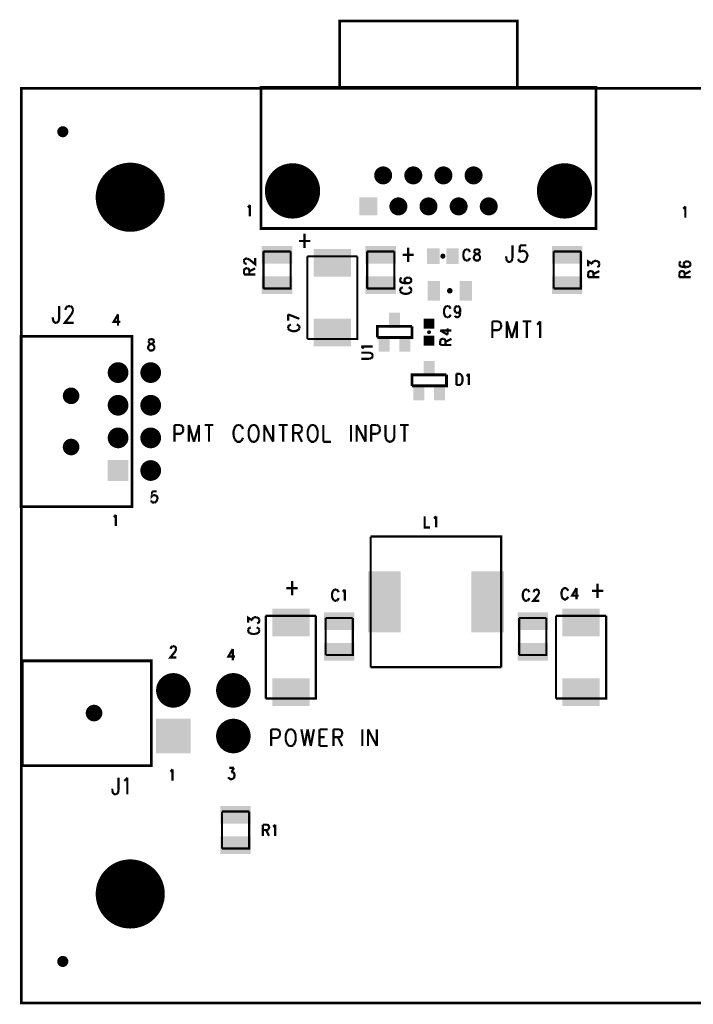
# Model space of a CAD drawing. Extents: x 8 to 19.8, y 7.5 to 11.6.
# Tile 1 of 8: x 8 to 10.4, y 8 to 11.6. Entities that reach past the tile are written whole.
import ezdxf

# ---------------------------------------------------------------- set-up
doc = ezdxf.new("R2010")
doc.units = 0
doc.layers.get('0').update_dxf_attribs({"linetype": 'CONTINUOUS'})
doc.layers.add('ASSEMBLY_PHO', color=7, linetype='CONTINUOUS')

# ---------------------------------------------------------------- blocks, each defined once
blk = doc.blocks.new('SQUARE_3')
blk.add_solid([(-0.0375, -0.0375), (-0.0375, 0.0375), (0.0375, -0.0375), (0.0375, 0.0375)])
blk = doc.blocks.new('ROUND_4')
at = {"const_width": 0.0375}
blk.add_lwpolyline([(-0.01875, 0, 1), (0.01875, 0, 1)], format="xyb", close=True, dxfattribs=at)
blk = doc.blocks.new('ROUND_5')
at = {"const_width": 0.0325}
blk.add_lwpolyline([(-0.01625, 0, 1), (0.01625, 0, 1)], format="xyb", close=True, dxfattribs=at)
blk = doc.blocks.new('ROUND_6')
at = {"const_width": 0.03}
blk.add_lwpolyline([(-0.015, 0, 1), (0.015, 0, 1)], format="xyb", close=True, dxfattribs=at)
blk = doc.blocks.new('SQUARE_9')
blk.add_solid([(-0.0325, -0.0325), (-0.0325, 0.0325), (0.0325, -0.0325), (0.0325, 0.0325)])
blk = doc.blocks.new('ROUND_14')
at = {"const_width": 0.0625}
blk.add_lwpolyline([(-0.03125, 0, 1), (0.03125, 0, 1)], format="xyb", close=True, dxfattribs=at)
blk = doc.blocks.new('ROUND_17')
at = {"const_width": 0.1}
blk.add_lwpolyline([(-0.05, 0, 1), (0.05, 0, 1)], format="xyb", close=True, dxfattribs=at)
blk = doc.blocks.new('ROUND_25')
at = {"const_width": 0.02}
blk.add_lwpolyline([(-0.01, 0, 1), (0.01, 0, 1)], format="xyb", close=True, dxfattribs=at)
blk = doc.blocks.new('RECTANGLE_65')
blk.add_solid([(-0.0225, -0.0355), (-0.0225, 0.0355), (0.0225, -0.0355), (0.0225, 0.0355)])
blk = doc.blocks.new('RECTANGLE_70')
blk.add_solid([(-0.02, -0.0275), (-0.02, 0.0275), (0.02, -0.0275), (0.02, 0.0275)])
blk = doc.blocks.new('RECTANGLE_88')
blk.add_solid([(-0.019, -0.018), (-0.019, 0.018), (0.019, -0.018), (0.019, 0.018)])
blk = doc.blocks.new('RECTANGLE_137')
blk.add_solid([(-0.0675, -0.05), (-0.0675, 0.05), (0.0675, -0.05), (0.0675, 0.05)])
blk = doc.blocks.new('RECTANGLE_139')
blk.add_solid([(-0.0225, -0.0285), (-0.0225, 0.0285), (0.0225, -0.0285), (0.0225, 0.0285)])
blk = doc.blocks.new('RECTANGLE_163')
blk.add_solid([(-0.055, -0.032), (-0.055, 0.032), (0.055, -0.032), (0.055, 0.032)])
blk = doc.blocks.new('ROUND_184')
at = {"const_width": 0.125}
blk.add_lwpolyline([(-0.0625, 0, 1), (0.0625, 0, 1)], format="xyb", close=True, dxfattribs=at)
blk = doc.blocks.new('SQUARE_191')
blk.add_solid([(-0.0625, -0.0625), (-0.0625, 0.0625), (0.0625, -0.0625), (0.0625, 0.0625)])
blk = doc.blocks.new('RECTANGLE_195')
blk.add_solid([(-0.059, -0.11), (-0.059, 0.11), (0.059, -0.11), (0.059, 0.11)])

msp = doc.modelspace()

# ---------------------------------------------------------------- linework, layer by layer
at = {"layer": 'ASSEMBLY_PHO'}
for points, const_width in [([(9.152, 11.31), (9.152, 11.55), (9.794, 11.55), (9.794, 11.31)], 0.01), ([(8, 8), (19.811, 8), (19.811, 11.307), (8, 11.307), (8, 8)], 0.01), ([(8.867, 10.8), (8.867, 11.31), (10.079, 11.31), (10.079, 10.8), (8.867, 10.8)], 0.01), ([(8.819, 10.87693), (8.82218, 10.87887)], 0.008), ([(8.82218, 10.87887), (8.82695, 10.88468)], 0.008), ([(8.82695, 10.88468), (8.82695, 10.844)], 0.008), ([(10.394, 10.87193), (10.39718, 10.87387)], 0.008), ([(10.39718, 10.87387), (10.40195, 10.87968)], 0.008), ([(10.40195, 10.87968), (10.40195, 10.839)], 0.008), ([(9.004, 10.75487), (9.0449, 10.75487)], 0.008), ([(9.02445, 10.78075), (9.02445, 10.729)], 0.008), ([(8.87578, 10.58307), (8.87578, 10.71692)], 0.008), ([(8.87578, 10.71692), (8.97421, 10.71692)], 0.008), ([(8.97421, 10.71692), (8.97421, 10.58307), (8.87578, 10.58307)], 0.008), ([(9.25078, 10.58307), (9.25078, 10.71692)], 0.008), ([(9.25078, 10.71692), (9.34921, 10.71692)], 0.008), ([(9.34921, 10.71692), (9.34921, 10.58307), (9.25078, 10.58307)], 0.008), ([(9.39945, 10.73075), (9.39945, 10.679)], 0.008), ([(9.60218, 10.71887), (9.60059, 10.715), (9.599, 10.70918)], 0.008), ([(9.60854, 10.72468), (9.60536, 10.72275), (9.60218, 10.71887)], 0.008), ([(9.6149, 10.72468), (9.60854, 10.72468)], 0.008), ([(9.62127, 10.71887), (9.61809, 10.72275), (9.6149, 10.72468)], 0.008), ([(9.62286, 10.715), (9.62127, 10.71887)], 0.008), ([(9.64513, 10.72468), (9.64036, 10.72275), (9.63877, 10.71887)], 0.008), ([(9.63877, 10.71887), (9.63877, 10.715), (9.64036, 10.71112)], 0.008), ([(9.6515, 10.72468), (9.64513, 10.72468)], 0.008), ([(9.65786, 10.71887), (9.65627, 10.72275), (9.6515, 10.72468)], 0.008), ([(9.65627, 10.71112), (9.65786, 10.715), (9.65786, 10.71887)], 0.008), ([(9.77672, 10.73937), (9.77672, 10.69337)], 0.008), ([(9.804, 10.73937), (9.80172, 10.7135)], 0.008), ([(9.80172, 10.7135), (9.804, 10.71637)], 0.008), ([(9.82672, 10.73937), (9.804, 10.73937)], 0.008), ([(9.804, 10.71637), (9.81081, 10.71925)], 0.008), ([(9.81081, 10.71925), (9.81763, 10.71925)], 0.008), ([(9.81763, 10.71925), (9.82445, 10.71637)], 0.008), ([(9.82445, 10.71637), (9.829, 10.71062)], 0.008), ([(9.92578, 10.58307), (9.92578, 10.71692)], 0.008), ([(9.92578, 10.71692), (10.02421, 10.71692)], 0.008), ([(10.02421, 10.71692), (10.02421, 10.58307), (9.92578, 10.58307)], 0.008), ([(8.80531, 10.6849), (8.80725, 10.68809), (8.80918, 10.68968)], 0.008), ([(8.80531, 10.67854), (8.80531, 10.6849)], 0.008), ([(8.80918, 10.67377), (8.80725, 10.67536), (8.80531, 10.67854)], 0.008), ([(8.80918, 10.68968), (8.81306, 10.69127), (8.81693, 10.69127)], 0.008), ([(8.81693, 10.69127), (8.82081, 10.68968), (8.82662, 10.6865)], 0.008), ([(8.82662, 10.6865), (8.846, 10.67059), (8.846, 10.69286)], 0.008), ([(9.21555, 10.6996), (9.21555, 10.40039), (9.03444, 10.40039)], 0.008), ([(9.03444, 10.40039), (9.03444, 10.6996)], 0.008), ([(9.03444, 10.6996), (9.21555, 10.6996)], 0.008), ([(9.379, 10.70487), (9.4199, 10.70487)], 0.008), ([(9.599, 10.70918), (9.599, 10.6995), (9.60059, 10.69368)], 0.008), ([(9.60059, 10.69368), (9.60218, 10.68981), (9.60536, 10.68593)], 0.008), ([(9.60536, 10.68593), (9.60854, 10.684)], 0.008), ([(9.60854, 10.684), (9.6149, 10.684)], 0.008), ([(9.6149, 10.684), (9.61809, 10.68593)], 0.008), ([(9.61809, 10.68593), (9.62127, 10.68981), (9.62286, 10.69368)], 0.008), ([(9.63877, 10.68787), (9.63718, 10.69175), (9.63718, 10.69756), (9.63877, 10.70143)], 0.008), ([(9.63877, 10.70143), (9.64195, 10.70531), (9.64672, 10.70725)], 0.008), ([(9.64036, 10.68593), (9.63877, 10.68787)], 0.008), ([(9.64036, 10.71112), (9.64354, 10.70918)], 0.008), ([(9.64513, 10.684), (9.64036, 10.68593)], 0.008), ([(9.64354, 10.70918), (9.6499, 10.70725)], 0.008), ([(9.65627, 10.68593), (9.6515, 10.684), (9.64513, 10.684)], 0.008), ([(9.64672, 10.70725), (9.65309, 10.70918)], 0.008), ([(9.6499, 10.70725), (9.65468, 10.70531), (9.65786, 10.70143)], 0.008), ([(9.65309, 10.70918), (9.65627, 10.71112)], 0.008), ([(9.65786, 10.68787), (9.65627, 10.68593)], 0.008), ([(9.65786, 10.70143), (9.65945, 10.69756), (9.65945, 10.69175), (9.65786, 10.68787)], 0.008), ([(9.754, 10.69337), (9.754, 10.69912)], 0.008), ([(9.75854, 10.68187), (9.75627, 10.68475), (9.754, 10.69337)], 0.008), ([(9.76763, 10.679), (9.76309, 10.679), (9.75854, 10.68187)], 0.008), ([(9.77218, 10.68187), (9.76763, 10.679)], 0.008), ([(9.77672, 10.69337), (9.77445, 10.68475), (9.77218, 10.68187)], 0.008), ([(9.80172, 10.68187), (9.79945, 10.68475), (9.79718, 10.6905)], 0.008), ([(9.80854, 10.679), (9.80172, 10.68187)], 0.008), ([(9.82218, 10.68187), (9.81536, 10.679), (9.80854, 10.679)], 0.008), ([(9.82672, 10.68762), (9.82218, 10.68187)], 0.008), ([(9.829, 10.71062), (9.83127, 10.702), (9.829, 10.69625), (9.82672, 10.68762)], 0.008), ([(10.05031, 10.66377), (10.05031, 10.68127), (10.06581, 10.67172)], 0.008), ([(10.06581, 10.67172), (10.06581, 10.6765), (10.06775, 10.67968), (10.06968, 10.68127)], 0.008), ([(10.06968, 10.68127), (10.0755, 10.68286), (10.07937, 10.68286)], 0.008), ([(10.07937, 10.68286), (10.08518, 10.68127)], 0.008), ([(10.08518, 10.68127), (10.08906, 10.67809), (10.091, 10.67331)], 0.008), ([(10.38612, 10.67968), (10.38225, 10.67809), (10.38031, 10.67331)], 0.008), ([(10.40162, 10.67968), (10.39775, 10.6765), (10.39581, 10.67172)], 0.008), ([(10.40743, 10.68127), (10.40162, 10.67968)], 0.008), ([(10.40937, 10.68127), (10.40743, 10.68127)], 0.008), ([(10.41518, 10.67968), (10.40937, 10.68127)], 0.008), ([(10.421, 10.67172), (10.41906, 10.6765), (10.41518, 10.67968)], 0.008), ([(8.80531, 10.64831), (8.80725, 10.65309), (8.80918, 10.65468)], 0.008), ([(8.80531, 10.634), (8.80531, 10.64831)], 0.008), ([(8.815, 10.67218), (8.81306, 10.67218), (8.80918, 10.67377)], 0.008), ([(8.80918, 10.65468), (8.81306, 10.65627), (8.81693, 10.65627)], 0.008), ([(8.81693, 10.65627), (8.82081, 10.65468), (8.82275, 10.65309), (8.82468, 10.64831)], 0.008), ([(8.82468, 10.64513), (8.846, 10.65627)], 0.008), ([(8.82468, 10.64831), (8.82468, 10.634)], 0.008), ([(10.05031, 10.63831), (10.05225, 10.64309), (10.05418, 10.64468)], 0.008), ([(10.05418, 10.64468), (10.05806, 10.64627), (10.06193, 10.64627)], 0.008), ([(10.06193, 10.64627), (10.06581, 10.64468), (10.06775, 10.64309), (10.06968, 10.63831)], 0.008), ([(10.06968, 10.63513), (10.091, 10.64627)], 0.008), ([(10.08712, 10.66218), (10.08325, 10.66059)], 0.008), ([(10.091, 10.66854), (10.08906, 10.66377), (10.08712, 10.66218)], 0.008), ([(10.091, 10.67331), (10.091, 10.66854)], 0.008), ([(10.38031, 10.67331), (10.38031, 10.67013)], 0.008), ([(10.38031, 10.67013), (10.38225, 10.66536), (10.38806, 10.66218), (10.39775, 10.66059), (10.40743, 10.66059)], 0.008), ([(10.38031, 10.63831), (10.38225, 10.64309), (10.38418, 10.64468)], 0.008), ([(10.38418, 10.64468), (10.38806, 10.64627), (10.39193, 10.64627)], 0.008), ([(10.39193, 10.64627), (10.39581, 10.64468), (10.39775, 10.64309), (10.39968, 10.63831)], 0.008), ([(10.39581, 10.67172), (10.39581, 10.67013)], 0.008), ([(10.39581, 10.67013), (10.39775, 10.66536), (10.40162, 10.66218)], 0.008), ([(10.39968, 10.63513), (10.421, 10.64627)], 0.008), ([(10.40162, 10.66218), (10.40743, 10.66059)], 0.008), ([(10.40743, 10.66059), (10.41518, 10.66218)], 0.008), ([(10.41518, 10.66218), (10.41906, 10.66536), (10.421, 10.67013)], 0.008), ([(10.421, 10.67013), (10.421, 10.67172)], 0.008), ([(8.80531, 10.634), (8.846, 10.634)], 0.008), ([(9.37612, 10.62127), (9.37225, 10.61968), (9.37031, 10.6149)], 0.008), ([(9.37031, 10.6149), (9.37031, 10.61172)], 0.008), ([(9.37031, 10.61172), (9.37225, 10.60695), (9.37806, 10.60377), (9.38775, 10.60218), (9.39743, 10.60218)], 0.008), ([(9.39162, 10.62127), (9.38775, 10.61809), (9.38581, 10.61331)], 0.008), ([(9.38581, 10.61331), (9.38581, 10.61172)], 0.008), ([(9.38581, 10.61172), (9.38775, 10.60695), (9.39162, 10.60377)], 0.008), ([(9.39743, 10.62286), (9.39162, 10.62127)], 0.008), ([(9.39937, 10.62286), (9.39743, 10.62286)], 0.008), ([(9.40518, 10.62127), (9.39937, 10.62286)], 0.008), ([(9.411, 10.61331), (9.40906, 10.61809), (9.40518, 10.62127)], 0.008), ([(9.40518, 10.60377), (9.40906, 10.60695), (9.411, 10.61172)], 0.008), ([(9.411, 10.61172), (9.411, 10.61331)], 0.008), ([(10.05031, 10.624), (10.05031, 10.63831)], 0.008), ([(10.05031, 10.624), (10.091, 10.624)], 0.008), ([(10.06968, 10.63831), (10.06968, 10.624)], 0.008), ([(10.38031, 10.624), (10.38031, 10.63831)], 0.008), ([(10.38031, 10.624), (10.421, 10.624)], 0.008), ([(10.39968, 10.63831), (10.39968, 10.624)], 0.008), ([(9.37612, 10.58627), (9.37225, 10.58309), (9.37031, 10.5799)], 0.008), ([(9.37031, 10.5799), (9.37031, 10.57354)], 0.008), ([(9.37031, 10.57354), (9.37225, 10.57036), (9.37612, 10.56718)], 0.008), ([(9.38, 10.58786), (9.37612, 10.58627)], 0.008), ([(9.39162, 10.60377), (9.39743, 10.60218)], 0.008), ([(9.39743, 10.60218), (9.40518, 10.60377)], 0.008), ([(9.40518, 10.58627), (9.40131, 10.58786)], 0.008), ([(9.411, 10.5799), (9.40906, 10.58309), (9.40518, 10.58627)], 0.008), ([(9.40518, 10.56718), (9.40906, 10.57036), (9.411, 10.57354)], 0.008), ([(9.411, 10.57354), (9.411, 10.5799)], 0.008), ([(9.37612, 10.56718), (9.38, 10.56559), (9.38581, 10.564), (9.3955, 10.564), (9.40131, 10.56559), (9.40518, 10.56718)], 0.008), ([(8.13672, 10.51937), (8.13672, 10.47337)], 0.008), ([(8.15945, 10.50787), (8.16172, 10.51362)], 0.008), ([(8.15945, 10.505), (8.15945, 10.50787)], 0.008), ([(8.16172, 10.51362), (8.164, 10.5165), (8.16854, 10.51937)], 0.008), ([(8.16854, 10.51937), (8.17763, 10.51937)], 0.008), ([(8.17763, 10.51937), (8.18218, 10.5165), (8.18445, 10.51362)], 0.008), ([(8.18445, 10.51362), (8.18672, 10.50787)], 0.008), ([(8.18672, 10.50212), (8.18445, 10.49637)], 0.008), ([(8.18672, 10.50787), (8.18672, 10.50212)], 0.008), ([(9.53218, 10.51387), (9.53059, 10.51), (9.529, 10.50418)], 0.008), ([(9.529, 10.50418), (9.529, 10.4945), (9.53059, 10.48868)], 0.008), ([(9.53854, 10.51968), (9.53536, 10.51775), (9.53218, 10.51387)], 0.008), ([(9.5449, 10.51968), (9.53854, 10.51968)], 0.008), ([(9.55127, 10.51387), (9.54809, 10.51775), (9.5449, 10.51968)], 0.008), ([(9.55286, 10.51), (9.55127, 10.51387)], 0.008), ([(9.56718, 10.50612), (9.56718, 10.50806), (9.56877, 10.51387)], 0.008), ([(9.57195, 10.49643), (9.56877, 10.50031), (9.56718, 10.50612)], 0.008), ([(9.56877, 10.51387), (9.57195, 10.51775), (9.57672, 10.51968)], 0.008), ([(9.57672, 10.51968), (9.57831, 10.51968)], 0.008), ([(9.57831, 10.51968), (9.58309, 10.51775), (9.58627, 10.51387)], 0.008), ([(9.58786, 10.50612), (9.58627, 10.50031), (9.58309, 10.49643)], 0.008), ([(9.58627, 10.51387), (9.58786, 10.50612)], 0.008), ([(9.58786, 10.50612), (9.58786, 10.49643)], 0.008), ([(8.114, 10.47337), (8.114, 10.47912)], 0.008), ([(8.11854, 10.46187), (8.11627, 10.46475), (8.114, 10.47337)], 0.008), ([(8.13672, 10.47337), (8.13445, 10.46475), (8.13218, 10.46187)], 0.008), ([(8.1799, 10.48775), (8.15718, 10.459), (8.189, 10.459)], 0.008), ([(8.18445, 10.49637), (8.1799, 10.48775)], 0.008), ([(8.3499, 10.48968), (8.334, 10.46256), (8.35786, 10.46256)], 0.008), ([(8.3499, 10.48968), (8.3499, 10.449)], 0.008), ([(8.96531, 10.48945), (9.006, 10.47354)], 0.008), ([(8.96531, 10.46718), (8.96531, 10.48945)], 0.008), ([(9.53059, 10.48868), (9.53218, 10.48481), (9.53536, 10.48093)], 0.008), ([(9.53536, 10.48093), (9.53854, 10.479)], 0.008), ([(9.53854, 10.479), (9.5449, 10.479)], 0.008), ([(9.5449, 10.479), (9.54809, 10.48093)], 0.008), ([(9.54809, 10.48093), (9.55127, 10.48481), (9.55286, 10.48868)], 0.008), ([(9.57036, 10.48093), (9.56877, 10.48481)], 0.008), ([(9.57513, 10.479), (9.57036, 10.48093)], 0.008), ([(9.57672, 10.4945), (9.57195, 10.49643)], 0.008), ([(9.57831, 10.479), (9.57513, 10.479)], 0.008), ([(9.57831, 10.4945), (9.57672, 10.4945)], 0.008), ([(9.58309, 10.49643), (9.57831, 10.4945)], 0.008), ([(9.58309, 10.48093), (9.57831, 10.479)], 0.008), ([(9.58786, 10.49643), (9.58627, 10.48675), (9.58309, 10.48093)], 0.008), ([(9.704, 10.46437), (9.704, 10.404)], 0.008), ([(9.704, 10.46437), (9.72445, 10.46437)], 0.008), ([(9.72445, 10.46437), (9.73127, 10.4615), (9.73354, 10.45862)], 0.008), ([(9.75627, 10.46437), (9.75627, 10.404)], 0.008), ([(9.75627, 10.46437), (9.77445, 10.404)], 0.008), ([(9.79263, 10.46437), (9.77445, 10.404)], 0.008), ([(9.79263, 10.46437), (9.79263, 10.404)], 0.008), ([(9.81309, 10.46437), (9.8449, 10.46437)], 0.008), ([(9.829, 10.46437), (9.829, 10.404)], 0.008), ([(9.8699, 10.45575), (9.87672, 10.46437)], 0.008), ([(9.87672, 10.46437), (9.87672, 10.404)], 0.008), ([(8.12763, 10.459), (8.12309, 10.459), (8.11854, 10.46187)], 0.008), ([(8.13218, 10.46187), (8.12763, 10.459)], 0.008), ([(8.97112, 10.45127), (8.96725, 10.44809), (8.96531, 10.4449)], 0.008), ([(8.96531, 10.4449), (8.96531, 10.43854)], 0.008), ([(8.96531, 10.43854), (8.96725, 10.43536), (8.97112, 10.43218)], 0.008), ([(8.975, 10.45286), (8.97112, 10.45127)], 0.008), ([(8.97112, 10.43218), (8.975, 10.43059), (8.98081, 10.429), (8.9905, 10.429), (8.99631, 10.43059), (9.00018, 10.43218)], 0.008), ([(9.00018, 10.45127), (8.99631, 10.45286)], 0.008), ([(9.006, 10.4449), (9.00406, 10.44809), (9.00018, 10.45127)], 0.008), ([(9.00018, 10.43218), (9.00406, 10.43536), (9.006, 10.43854)], 0.008), ([(9.006, 10.43854), (9.006, 10.4449)], 0.008), ([(9.288, 10.406), (9.288, 10.446), (9.318, 10.446)], 0.01), ([(9.288, 10.446), (9.413, 10.446)], 0.01), ([(9.288, 10.406), (9.413, 10.406), (9.413, 10.446)], 0.01), ([(9.51531, 10.4315), (9.54243, 10.41559)], 0.008), ([(9.51531, 10.4315), (9.556, 10.4315)], 0.008), ([(9.54243, 10.41559), (9.54243, 10.43945)], 0.008), ([(9.73127, 10.43562), (9.72445, 10.43275), (9.704, 10.43275)], 0.008), ([(9.73354, 10.4385), (9.73127, 10.43562)], 0.008), ([(9.73354, 10.45862), (9.73581, 10.45287)], 0.008), ([(9.73581, 10.44425), (9.73354, 10.4385)], 0.008), ([(9.73581, 10.45287), (9.73581, 10.44425)], 0.008), ([(9.86536, 10.45287), (9.8699, 10.45575)], 0.008), ([(8.4, 9.794), (7.999, 9.794), (7.999, 10.41), (8.4, 10.41), (8.4, 9.794)], 0.01), ([(8.46695, 10.39968), (8.46218, 10.39775), (8.46059, 10.39387)], 0.008), ([(8.46059, 10.39387), (8.46059, 10.39), (8.46218, 10.38612)], 0.008), ([(8.47331, 10.39968), (8.46695, 10.39968)], 0.008), ([(8.47968, 10.39387), (8.47809, 10.39775), (8.47331, 10.39968)], 0.008), ([(8.47809, 10.38612), (8.47968, 10.39), (8.47968, 10.39387)], 0.008), ([(9.51531, 10.39331), (9.51725, 10.39809), (9.51918, 10.39968)], 0.008), ([(9.51531, 10.379), (9.51531, 10.39331)], 0.008), ([(9.51918, 10.39968), (9.52306, 10.40127), (9.52693, 10.40127)], 0.008), ([(9.52693, 10.40127), (9.53081, 10.39968), (9.53275, 10.39809), (9.53468, 10.39331)], 0.008), ([(9.53468, 10.39013), (9.556, 10.40127)], 0.008), ([(9.53468, 10.39331), (9.53468, 10.379)], 0.008), ([(8.46059, 10.36287), (8.459, 10.36675), (8.459, 10.37256), (8.46059, 10.37643)], 0.008), ([(8.46059, 10.37643), (8.46377, 10.38031), (8.46854, 10.38225)], 0.008), ([(8.46218, 10.36093), (8.46059, 10.36287)], 0.008), ([(8.46218, 10.38612), (8.46536, 10.38418)], 0.008), ([(8.47331, 10.359), (8.46695, 10.359), (8.46218, 10.36093)], 0.008), ([(8.46536, 10.38418), (8.47172, 10.38225)], 0.008), ([(8.46854, 10.38225), (8.4749, 10.38418)], 0.008), ([(8.47172, 10.38225), (8.4765, 10.38031), (8.47968, 10.37643)], 0.008), ([(8.47809, 10.36093), (8.47331, 10.359)], 0.008), ([(8.4749, 10.38418), (8.47809, 10.38612)], 0.008), ([(8.47968, 10.36287), (8.47809, 10.36093)], 0.008), ([(8.47968, 10.37643), (8.48127, 10.37256), (8.48127, 10.36675), (8.47968, 10.36287)], 0.008), ([(9.23612, 10.36877), (9.23031, 10.37354)], 0.008), ([(9.23031, 10.37354), (9.271, 10.37354)], 0.008), ([(9.23806, 10.36559), (9.23612, 10.36877)], 0.008), ([(9.51531, 10.379), (9.556, 10.379)], 0.008), ([(9.25937, 10.35127), (9.23031, 10.35127)], 0.008), ([(9.23031, 10.329), (9.25937, 10.329)], 0.008), ([(9.26518, 10.34968), (9.25937, 10.35127)], 0.008), ([(9.25937, 10.329), (9.26518, 10.33059)], 0.008), ([(9.271, 10.34172), (9.26906, 10.3465), (9.26518, 10.34968)], 0.008), ([(9.26518, 10.33059), (9.26906, 10.33377), (9.271, 10.33854)], 0.008), ([(9.271, 10.33854), (9.271, 10.34172)], 0.008), ([(9.413, 10.231), (9.413, 10.271), (9.443, 10.271)], 0.01), ([(9.413, 10.271), (9.538, 10.271)], 0.01), ([(9.413, 10.231), (9.538, 10.231), (9.538, 10.271)], 0.01), ([(9.574, 10.27468), (9.574, 10.234)], 0.008), ([(9.574, 10.27468), (9.58513, 10.27468)], 0.008), ([(9.58513, 10.27468), (9.5899, 10.27275)], 0.008), ([(9.5899, 10.27275), (9.59309, 10.26887)], 0.008), ([(9.59309, 10.26887), (9.59468, 10.265), (9.59627, 10.25918)], 0.008), ([(9.59627, 10.25918), (9.59627, 10.2495), (9.59468, 10.24368)], 0.008), ([(9.61059, 10.26693), (9.61377, 10.26887)], 0.008), ([(9.61377, 10.26887), (9.61854, 10.27468)], 0.008), ([(9.61854, 10.27468), (9.61854, 10.234)], 0.008), ([(9.58513, 10.234), (9.574, 10.234)], 0.008), ([(9.5899, 10.23593), (9.58513, 10.234)], 0.008), ([(9.59468, 10.24368), (9.59309, 10.23981), (9.5899, 10.23593)], 0.008), ([(8.554, 10.08937), (8.554, 10.029)], 0.008), ([(8.554, 10.08937), (8.57445, 10.08937)], 0.008), ([(8.57445, 10.08937), (8.58127, 10.0865), (8.58354, 10.08362)], 0.008), ([(8.58354, 10.08362), (8.58581, 10.07787)], 0.008), ([(8.58581, 10.07787), (8.58581, 10.06925)], 0.008), ([(8.60627, 10.08937), (8.60627, 10.029)], 0.008), ([(8.60627, 10.08937), (8.62445, 10.029)], 0.008), ([(8.64263, 10.08937), (8.62445, 10.029)], 0.008), ([(8.64263, 10.08937), (8.64263, 10.029)], 0.008), ([(8.66309, 10.08937), (8.6949, 10.08937)], 0.008), ([(8.679, 10.08937), (8.679, 10.029)], 0.008), ([(8.7699, 10.075), (8.76763, 10.06637)], 0.008), ([(8.77672, 10.0865), (8.77218, 10.08075), (8.7699, 10.075)], 0.008), ([(8.78127, 10.08937), (8.77672, 10.0865)], 0.008), ([(8.79036, 10.08937), (8.78127, 10.08937)], 0.008), ([(8.7949, 10.0865), (8.79036, 10.08937)], 0.008), ([(8.80172, 10.075), (8.79945, 10.08075), (8.7949, 10.0865)], 0.008), ([(8.82672, 10.08075), (8.82445, 10.075), (8.82218, 10.06637)], 0.008), ([(8.83581, 10.08937), (8.83127, 10.0865), (8.82672, 10.08075)], 0.008), ([(8.8449, 10.08937), (8.83581, 10.08937)], 0.008), ([(8.85854, 10.06637), (8.85627, 10.075), (8.854, 10.08075), (8.84945, 10.0865), (8.8449, 10.08937)], 0.008), ([(8.879, 10.08937), (8.879, 10.029)], 0.008), ([(8.879, 10.08937), (8.91081, 10.029)], 0.008), ([(8.91081, 10.08937), (8.91081, 10.029)], 0.008), ([(8.93127, 10.08937), (8.96309, 10.08937)], 0.008), ([(8.94718, 10.08937), (8.94718, 10.029)], 0.008), ([(8.98354, 10.08937), (8.98354, 10.029)], 0.008), ([(8.98354, 10.08937), (9.004, 10.08937)], 0.008), ([(9.004, 10.08937), (9.01081, 10.0865)], 0.008), ([(9.01081, 10.0865), (9.01309, 10.08362)], 0.008), ([(9.01309, 10.08362), (9.01536, 10.07787)], 0.008), ([(9.01536, 10.07212), (9.01309, 10.06637)], 0.008), ([(9.01536, 10.07787), (9.01536, 10.07212)], 0.008), ([(9.0449, 10.0865), (9.04036, 10.08075), (9.03809, 10.075), (9.03581, 10.06637)], 0.008), ([(9.04945, 10.08937), (9.0449, 10.0865)], 0.008), ([(9.05854, 10.08937), (9.04945, 10.08937)], 0.008), ([(9.06763, 10.08075), (9.06309, 10.0865), (9.05854, 10.08937)], 0.008), ([(9.0699, 10.075), (9.06763, 10.08075)], 0.008), ([(9.07218, 10.06637), (9.0699, 10.075)], 0.008), ([(9.09263, 10.08937), (9.09263, 10.029)], 0.008), ([(9.19263, 10.08937), (9.19263, 10.029)], 0.008), ([(9.21309, 10.08937), (9.21309, 10.029)], 0.008), ([(9.21309, 10.08937), (9.2449, 10.029)], 0.008), ([(9.2449, 10.08937), (9.2449, 10.029)], 0.008), ([(9.26536, 10.08937), (9.26536, 10.029)], 0.008), ([(9.26536, 10.08937), (9.28581, 10.08937)], 0.008), ([(9.28581, 10.08937), (9.29263, 10.0865)], 0.008), ([(9.29263, 10.0865), (9.2949, 10.08362)], 0.008), ([(9.2949, 10.08362), (9.29718, 10.07787)], 0.008), ([(9.29718, 10.07787), (9.29718, 10.06925), (9.2949, 10.0635)], 0.008), ([(9.31763, 10.08937), (9.31763, 10.04625)], 0.008), ([(9.34718, 10.03762), (9.34945, 10.04625), (9.34945, 10.08937)], 0.008), ([(9.3699, 10.08937), (9.40172, 10.08937)], 0.008), ([(9.38581, 10.08937), (9.38581, 10.029)], 0.008), ([(8.58127, 10.06062), (8.57445, 10.05775), (8.554, 10.05775)], 0.008), ([(8.58354, 10.0635), (8.58127, 10.06062)], 0.008), ([(8.58581, 10.06925), (8.58354, 10.0635)], 0.008), ([(8.76763, 10.06637), (8.76763, 10.052)], 0.008), ([(8.76763, 10.052), (8.7699, 10.04337)], 0.008), ([(8.7699, 10.04337), (8.77218, 10.03762)], 0.008), ([(8.77218, 10.03762), (8.77672, 10.03187)], 0.008), ([(8.7949, 10.03187), (8.79945, 10.03762)], 0.008), ([(8.79945, 10.03762), (8.80172, 10.04337)], 0.008), ([(8.82218, 10.06637), (8.82218, 10.052), (8.82445, 10.04337)], 0.008), ([(8.82445, 10.04337), (8.82672, 10.03762)], 0.008), ([(8.82672, 10.03762), (8.83127, 10.03187)], 0.008), ([(8.84945, 10.03187), (8.854, 10.03762)], 0.008), ([(8.854, 10.03762), (8.85627, 10.04337)], 0.008), ([(8.85627, 10.04337), (8.85854, 10.052)], 0.008), ([(8.85854, 10.052), (8.85854, 10.06637)], 0.008), ([(9.004, 10.06062), (8.98354, 10.06062)], 0.008), ([(8.99945, 10.06062), (9.01536, 10.029)], 0.008), ([(9.01081, 10.0635), (9.004, 10.06062)], 0.008), ([(9.01309, 10.06637), (9.01081, 10.0635)], 0.008), ([(9.03581, 10.06637), (9.03581, 10.052)], 0.008), ([(9.03581, 10.052), (9.03809, 10.04337)], 0.008), ([(9.03809, 10.04337), (9.04036, 10.03762)], 0.008), ([(9.04036, 10.03762), (9.0449, 10.03187)], 0.008), ([(9.06309, 10.03187), (9.06763, 10.03762)], 0.008), ([(9.06763, 10.03762), (9.0699, 10.04337)], 0.008), ([(9.0699, 10.04337), (9.07218, 10.052), (9.07218, 10.06637)], 0.008), ([(9.28581, 10.05775), (9.26536, 10.05775)], 0.008), ([(9.29263, 10.06062), (9.28581, 10.05775)], 0.008), ([(9.2949, 10.0635), (9.29263, 10.06062)], 0.008), ([(9.31763, 10.04625), (9.3199, 10.03762)], 0.008), ([(9.3199, 10.03762), (9.32445, 10.03187)], 0.008), ([(9.34263, 10.03187), (9.34718, 10.03762)], 0.008), ([(8.77672, 10.03187), (8.78127, 10.029), (8.79036, 10.029), (8.7949, 10.03187)], 0.008), ([(8.83127, 10.03187), (8.83581, 10.029)], 0.008), ([(8.83581, 10.029), (8.8449, 10.029)], 0.008), ([(8.8449, 10.029), (8.84945, 10.03187)], 0.008), ([(9.0449, 10.03187), (9.04945, 10.029), (9.05854, 10.029)], 0.008), ([(9.05854, 10.029), (9.06309, 10.03187)], 0.008), ([(9.09263, 10.029), (9.1199, 10.029)], 0.008), ([(9.32445, 10.03187), (9.33127, 10.029), (9.33581, 10.029)], 0.008), ([(9.33581, 10.029), (9.34263, 10.03187)], 0.008), ([(8.47377, 9.84968), (8.47218, 9.83225), (8.47377, 9.83418)], 0.008), ([(8.48968, 9.84968), (8.47377, 9.84968)], 0.008), ([(8.47377, 9.83418), (8.47854, 9.83612)], 0.008), ([(8.47854, 9.83612), (8.48331, 9.83612)], 0.008), ([(8.48331, 9.83612), (8.48809, 9.83418)], 0.008), ([(8.48809, 9.83418), (8.49127, 9.83031), (8.49286, 9.8245), (8.49127, 9.82062)], 0.008), ([(8.47059, 9.81287), (8.469, 9.81675)], 0.008), ([(8.47218, 9.81093), (8.47059, 9.81287)], 0.008), ([(8.48172, 9.809), (8.47695, 9.809), (8.47218, 9.81093)], 0.008), ([(8.4865, 9.81093), (8.48172, 9.809)], 0.008), ([(8.49127, 9.82062), (8.48968, 9.81481), (8.4865, 9.81093)], 0.008), ([(8.334, 9.75693), (8.33718, 9.75887)], 0.008), ([(8.33718, 9.75887), (8.34195, 9.76468)], 0.008), ([(8.34195, 9.76468), (8.34195, 9.724)], 0.008), ([(9.459, 9.75968), (9.459, 9.719), (9.47809, 9.719)], 0.008), ([(9.4924, 9.75193), (9.49559, 9.75387)], 0.008), ([(9.49559, 9.75387), (9.50036, 9.75968)], 0.008), ([(9.50036, 9.75968), (9.50036, 9.719)], 0.008), ([(9.26377, 9.68622), (9.73622, 9.68622), (9.73622, 9.21377)], 0.008), ([(9.26377, 9.21377), (9.26377, 9.68622)], 0.008), ([(8.97945, 9.52575), (8.97945, 9.474)], 0.008), ([(10.08445, 9.51575), (10.08445, 9.464)], 0.008), ([(8.959, 9.49987), (8.9999, 9.49987)], 0.008), ([(9.12718, 9.48887), (9.12559, 9.485), (9.124, 9.47918)], 0.008), ([(9.124, 9.47918), (9.124, 9.4695), (9.12559, 9.46368)], 0.008), ([(9.13354, 9.49468), (9.13036, 9.49275), (9.12718, 9.48887)], 0.008), ([(9.1399, 9.49468), (9.13354, 9.49468)], 0.008), ([(9.14627, 9.48887), (9.14309, 9.49275), (9.1399, 9.49468)], 0.008), ([(9.14786, 9.485), (9.14627, 9.48887)], 0.008), ([(9.16218, 9.48693), (9.16536, 9.48887)], 0.008), ([(9.16536, 9.48887), (9.17013, 9.49468)], 0.008), ([(9.17013, 9.49468), (9.17013, 9.454)], 0.008), ([(9.81718, 9.48887), (9.81559, 9.485), (9.814, 9.47918)], 0.008), ([(9.814, 9.47918), (9.814, 9.4695), (9.81559, 9.46368)], 0.008), ([(9.82354, 9.49468), (9.82036, 9.49275), (9.81718, 9.48887)], 0.008), ([(9.8299, 9.49468), (9.82354, 9.49468)], 0.008), ([(9.83627, 9.48887), (9.83309, 9.49275), (9.8299, 9.49468)], 0.008), ([(9.83786, 9.485), (9.83627, 9.48887)], 0.008), ([(9.86809, 9.47337), (9.85218, 9.454), (9.87445, 9.454)], 0.008), ([(9.85377, 9.48693), (9.85536, 9.49081), (9.85695, 9.49275), (9.86013, 9.49468)], 0.008), ([(9.85377, 9.485), (9.85377, 9.48693)], 0.008), ([(9.86013, 9.49468), (9.8665, 9.49468)], 0.008), ([(9.8665, 9.49468), (9.86968, 9.49275), (9.87127, 9.49081), (9.87286, 9.48693)], 0.008), ([(9.87127, 9.47918), (9.86809, 9.47337)], 0.008), ([(9.87286, 9.48693), (9.87286, 9.48306), (9.87127, 9.47918)], 0.008), ([(9.95559, 9.48999), (9.954, 9.48418)], 0.008), ([(9.954, 9.48418), (9.954, 9.47449)], 0.008), ([(9.954, 9.47449), (9.95559, 9.46868)], 0.008), ([(9.96036, 9.49774), (9.95718, 9.49387), (9.95559, 9.48999)], 0.008), ([(9.95559, 9.46868), (9.95718, 9.46481), (9.96036, 9.46093)], 0.008), ([(9.96354, 9.49968), (9.96036, 9.49774)], 0.008), ([(9.9699, 9.49968), (9.96354, 9.49968)], 0.008), ([(9.97309, 9.49774), (9.9699, 9.49968)], 0.008), ([(9.97786, 9.48999), (9.97627, 9.49387), (9.97309, 9.49774)], 0.008), ([(9.97309, 9.46093), (9.97627, 9.46481), (9.97786, 9.46868)], 0.008), ([(10.00809, 9.49968), (9.99218, 9.47256), (10.01604, 9.47256)], 0.008), ([(10.00809, 9.49968), (10.00809, 9.45899)], 0.008), ([(10.064, 9.48987), (10.1049, 9.48987)], 0.008), ([(9.12559, 9.46368), (9.12718, 9.45981), (9.13036, 9.45593)], 0.008), ([(9.13036, 9.45593), (9.13354, 9.454)], 0.008), ([(9.13354, 9.454), (9.1399, 9.454)], 0.008), ([(9.1399, 9.454), (9.14309, 9.45593)], 0.008), ([(9.14309, 9.45593), (9.14627, 9.45981), (9.14786, 9.46368)], 0.008), ([(9.81559, 9.46368), (9.81718, 9.45981), (9.82036, 9.45593)], 0.008), ([(9.82036, 9.45593), (9.82354, 9.454)], 0.008), ([(9.82354, 9.454), (9.8299, 9.454)], 0.008), ([(9.8299, 9.454), (9.83309, 9.45593)], 0.008), ([(9.83309, 9.45593), (9.83627, 9.45981), (9.83786, 9.46368)], 0.008), ([(9.96036, 9.46093), (9.96354, 9.45899)], 0.008), ([(9.96354, 9.45899), (9.9699, 9.45899)], 0.008), ([(9.9699, 9.45899), (9.97309, 9.46093)], 0.008), ([(8.82031, 9.37536), (8.82031, 9.39286), (8.83581, 9.38331)], 0.008), ([(8.83968, 9.39286), (8.8455, 9.39445), (8.84937, 9.39445)], 0.008), ([(8.84937, 9.39445), (8.85518, 9.39286)], 0.008), ([(9.06555, 9.3996), (9.06555, 9.10039), (8.88444, 9.10039)], 0.008), ([(8.88444, 9.10039), (8.88444, 9.3996)], 0.008), ([(8.88444, 9.3996), (9.06555, 9.3996)], 0.008), ([(10.11555, 9.3996), (10.11555, 9.10039), (9.93444, 9.10039)], 0.008), ([(9.93444, 9.10039), (9.93444, 9.3996)], 0.008), ([(9.93444, 9.3996), (10.11555, 9.3996)], 0.008), ([(8.83581, 9.38331), (8.83581, 9.38809), (8.83775, 9.39127), (8.83968, 9.39286)], 0.008), ([(8.85712, 9.37377), (8.85325, 9.37218)], 0.008), ([(8.85518, 9.39286), (8.85906, 9.38968), (8.861, 9.3849)], 0.008), ([(8.861, 9.38013), (8.85906, 9.37536), (8.85712, 9.37377)], 0.008), ([(8.861, 9.3849), (8.861, 9.38013)], 0.008), ([(9.10078, 9.25807), (9.10078, 9.39192)], 0.008), ([(9.10078, 9.39192), (9.19921, 9.39192)], 0.008), ([(9.19921, 9.39192), (9.19921, 9.25807), (9.10078, 9.25807)], 0.008), ([(9.80078, 9.25807), (9.80078, 9.39192)], 0.008), ([(9.80078, 9.39192), (9.89921, 9.39192)], 0.008), ([(9.89921, 9.39192), (9.89921, 9.25807), (9.80078, 9.25807)], 0.008), ([(8.82612, 9.35627), (8.82225, 9.35309), (8.82031, 9.3499)], 0.008), ([(8.82031, 9.3499), (8.82031, 9.34354)], 0.008), ([(8.82031, 9.34354), (8.82225, 9.34036), (8.82612, 9.33718)], 0.008), ([(8.83, 9.35786), (8.82612, 9.35627)], 0.008), ([(8.82612, 9.33718), (8.83, 9.33559), (8.83581, 9.33399)], 0.008), ([(8.83581, 9.33399), (8.8455, 9.33399)], 0.008), ([(8.8455, 9.33399), (8.85131, 9.33559), (8.85518, 9.33718)], 0.008), ([(8.85518, 9.35627), (8.85131, 9.35786)], 0.008), ([(8.861, 9.3499), (8.85906, 9.35309), (8.85518, 9.35627)], 0.008), ([(8.85518, 9.33718), (8.85906, 9.34036), (8.861, 9.34354)], 0.008), ([(8.861, 9.34354), (8.861, 9.3499)], 0.008), ([(8.54059, 9.28193), (8.54218, 9.28581), (8.54377, 9.28775), (8.54695, 9.28968)], 0.008), ([(8.54695, 9.28968), (8.55331, 9.28968)], 0.008), ([(8.55331, 9.28968), (8.5565, 9.28775), (8.55809, 9.28581), (8.55968, 9.28193)], 0.008), ([(8.5549, 9.26837), (8.539, 9.249), (8.56127, 9.249)], 0.008), ([(8.54059, 9.28), (8.54059, 9.28193)], 0.008), ([(8.55809, 9.27418), (8.5549, 9.26837)], 0.008), ([(8.55968, 9.28193), (8.55968, 9.27806), (8.55809, 9.27418)], 0.008), ([(8.7649, 9.27968), (8.749, 9.25256), (8.77286, 9.25256)], 0.008), ([(8.7649, 9.27968), (8.7649, 9.239)], 0.008), ([(8.47, 8.858), (8.003, 8.858), (8.003, 9.237), (8.47, 9.237), (8.47, 8.858)], 0.01), ([(9.73622, 9.21377), (9.26377, 9.21377)], 0.008), ([(8.904, 8.98937), (8.904, 8.929)], 0.008), ([(8.904, 8.98937), (8.92445, 8.98937)], 0.008), ([(8.92445, 8.98937), (8.93127, 8.9865), (8.93354, 8.98362)], 0.008), ([(8.93354, 8.98362), (8.93581, 8.97787)], 0.008), ([(8.93581, 8.96925), (8.93354, 8.9635)], 0.008), ([(8.93581, 8.97787), (8.93581, 8.96925)], 0.008), ([(8.95854, 8.975), (8.95627, 8.96637)], 0.008), ([(8.96081, 8.98075), (8.95854, 8.975)], 0.008), ([(8.9699, 8.98937), (8.96536, 8.9865), (8.96081, 8.98075)], 0.008), ([(8.979, 8.98937), (8.9699, 8.98937)], 0.008), ([(8.98354, 8.9865), (8.979, 8.98937)], 0.008), ([(8.99263, 8.96637), (8.99036, 8.975), (8.98809, 8.98075), (8.98354, 8.9865)], 0.008), ([(9.01309, 8.98937), (9.02445, 8.929)], 0.008), ([(9.03581, 8.98937), (9.02445, 8.929)], 0.008), ([(9.03581, 8.98937), (9.04718, 8.929)], 0.008), ([(9.05854, 8.98937), (9.04718, 8.929)], 0.008), ([(9.079, 8.98937), (9.079, 8.929)], 0.008), ([(9.079, 8.98937), (9.10854, 8.98937)], 0.008), ([(9.129, 8.98937), (9.129, 8.929)], 0.008), ([(9.129, 8.98937), (9.14945, 8.98937)], 0.008), ([(9.14945, 8.98937), (9.15627, 8.9865), (9.15854, 8.98362)], 0.008), ([(9.15854, 8.98362), (9.16081, 8.97787)], 0.008), ([(9.16081, 8.97212), (9.15854, 8.96637)], 0.008), ([(9.16081, 8.97787), (9.16081, 8.97212)], 0.008), ([(9.23354, 8.98937), (9.23354, 8.929)], 0.008), ([(9.254, 8.98937), (9.254, 8.929)], 0.008), ([(9.254, 8.98937), (9.28581, 8.929)], 0.008), ([(9.28581, 8.98937), (9.28581, 8.929)], 0.008), ([(8.93127, 8.96062), (8.92445, 8.95775), (8.904, 8.95775)], 0.008), ([(8.93354, 8.9635), (8.93127, 8.96062)], 0.008), ([(8.95627, 8.96637), (8.95627, 8.952), (8.95854, 8.94337)], 0.008), ([(8.95854, 8.94337), (8.96081, 8.93762)], 0.008), ([(8.96081, 8.93762), (8.96536, 8.93187)], 0.008), ([(8.96536, 8.93187), (8.9699, 8.929)], 0.008), ([(8.9699, 8.929), (8.979, 8.929), (8.98354, 8.93187)], 0.008), ([(8.98354, 8.93187), (8.98809, 8.93762)], 0.008), ([(8.98809, 8.93762), (8.99036, 8.94337)], 0.008), ([(8.99036, 8.94337), (8.99263, 8.952)], 0.008), ([(8.99263, 8.952), (8.99263, 8.96637)], 0.008), ([(9.079, 8.96062), (9.09718, 8.96062)], 0.008), ([(9.14945, 8.96062), (9.129, 8.96062)], 0.008), ([(9.1449, 8.96062), (9.16081, 8.929)], 0.008), ([(9.15854, 8.96637), (9.15627, 8.9635), (9.14945, 8.96062)], 0.008), ([(9.079, 8.929), (9.10854, 8.929)], 0.008), ([(8.539, 8.83693), (8.54218, 8.83887)], 0.008), ([(8.54218, 8.83887), (8.54695, 8.84468)], 0.008), ([(8.54695, 8.84468), (8.54695, 8.804)], 0.008), ([(8.75218, 8.84968), (8.76968, 8.84968)], 0.008), ([(8.76968, 8.84968), (8.76013, 8.83418)], 0.008), ([(8.76013, 8.83418), (8.7649, 8.83418)], 0.008), ([(8.7649, 8.83418), (8.76809, 8.83225), (8.76968, 8.83031), (8.77127, 8.8245), (8.77127, 8.82062)], 0.008), ([(8.35172, 8.81437), (8.35172, 8.76837)], 0.008), ([(8.37218, 8.80287), (8.37672, 8.80575)], 0.008), ([(8.37672, 8.80575), (8.38354, 8.81437)], 0.008), ([(8.38354, 8.81437), (8.38354, 8.754)], 0.008), ([(8.75059, 8.81287), (8.749, 8.81675)], 0.008), ([(8.75218, 8.81093), (8.75059, 8.81287)], 0.008), ([(8.76172, 8.809), (8.75695, 8.809), (8.75218, 8.81093)], 0.008), ([(8.7665, 8.81093), (8.76172, 8.809)], 0.008), ([(8.77127, 8.82062), (8.76968, 8.81481), (8.7665, 8.81093)], 0.008), ([(8.329, 8.76837), (8.329, 8.77412)], 0.008), ([(8.33354, 8.75687), (8.33127, 8.75975), (8.329, 8.76837)], 0.008), ([(8.34263, 8.754), (8.33809, 8.754), (8.33354, 8.75687)], 0.008), ([(8.34718, 8.75687), (8.34263, 8.754)], 0.008), ([(8.35172, 8.76837), (8.34945, 8.75975), (8.34718, 8.75687)], 0.008), ([(8.72578, 8.55807), (8.72578, 8.69192)], 0.008), ([(8.72578, 8.69192), (8.82421, 8.69192)], 0.008), ([(8.82421, 8.69192), (8.82421, 8.55807), (8.72578, 8.55807)], 0.008), ([(8.874, 8.64468), (8.874, 8.604)], 0.008), ([(8.874, 8.64468), (8.88831, 8.64468)], 0.008), ([(8.88831, 8.62531), (8.874, 8.62531)], 0.008), ([(8.88513, 8.62531), (8.89627, 8.604)], 0.008), ([(8.88831, 8.64468), (8.89309, 8.64275), (8.89468, 8.64081), (8.89627, 8.63693)], 0.008), ([(8.89468, 8.62918), (8.89309, 8.62725), (8.88831, 8.62531)], 0.008), ([(8.89627, 8.63693), (8.89627, 8.63306), (8.89468, 8.62918)], 0.008), ([(8.91059, 8.63693), (8.91377, 8.63887)], 0.008), ([(8.91377, 8.63887), (8.91854, 8.64468)], 0.008), ([(8.91854, 8.64468), (8.91854, 8.604)], 0.008)]:
    msp.add_lwpolyline(points, dxfattribs=dict(at, const_width=const_width))
for points, const_width in [([(9.52107, 10.7, 1), (9.52893, 10.7, 1)], 0.01), ([(9.545, 10.575, 1), (9.555, 10.575, 1)], 0.01), ([(9.47205, 10.425, 1), (9.47795, 10.425, 1)], 0.008)]:
    msp.add_lwpolyline(points, format="xyb", close=True, dxfattribs=dict(at, const_width=const_width))

# ---------------------------------------------------------------- block references
for name, p in [('ROUND_25', (8.15, 11.15)), ('ROUND_184', (8.394, 10.913)), ('ROUND_17', (8.981, 10.936)), ('ROUND_5', (9.309, 10.992)), ('ROUND_5', (9.418, 10.992)), ('ROUND_5', (9.527, 10.992)), ('ROUND_5', (9.636, 10.992)), ('ROUND_17', (9.965, 10.936)), ('SQUARE_9', (9.255, 10.88)), ('ROUND_5', (9.364, 10.88)), ('ROUND_5', (9.473, 10.88)), ('ROUND_5', (9.582, 10.88)), ('ROUND_5', (9.691, 10.88)), ('RECTANGLE_163', (8.925, 10.70511)), ('RECTANGLE_137', (9.125, 10.67598)), ('RECTANGLE_163', (9.3, 10.70511)), ('RECTANGLE_139', (9.49055, 10.7)), ('RECTANGLE_139', (9.55944, 10.7)), ('RECTANGLE_163', (9.975, 10.70511)), ('RECTANGLE_163', (8.925, 10.59488)), ('RECTANGLE_163', (9.3, 10.59488)), ('RECTANGLE_65', (9.49192, 10.575)), ('RECTANGLE_65', (9.60807, 10.575)), ('RECTANGLE_163', (9.975, 10.59488)), ('RECTANGLE_137', (9.125, 10.42401)), ('RECTANGLE_70', (9.35, 10.46831)), ('RECTANGLE_88', (9.475, 10.45551)), ('RECTANGLE_70', (9.3126, 10.38169)), ('RECTANGLE_70', (9.3874, 10.38169)), ('RECTANGLE_88', (9.475, 10.39448)), ('ROUND_4', (8.35, 10.279)), ('ROUND_4', (8.468, 10.279)), ('RECTANGLE_70', (9.475, 10.29331)), ('ROUND_6', (8.18, 10.195)), ('RECTANGLE_70', (9.4376, 10.20669)), ('RECTANGLE_70', (9.5124, 10.20669)), ('ROUND_4', (8.35, 10.161)), ('ROUND_4', (8.468, 10.161)), ('ROUND_4', (8.35, 10.043)), ('ROUND_4', (8.468, 10.043)), ('ROUND_6', (8.18, 10.01)), ('SQUARE_3', (8.35, 9.925)), ('ROUND_4', (8.468, 9.925)), ('RECTANGLE_195', (9.31299, 9.45)), ('RECTANGLE_195', (9.687, 9.45)), ('RECTANGLE_137', (8.975, 9.37598)), ('RECTANGLE_163', (9.15, 9.38011)), ('RECTANGLE_163', (9.85, 9.38011)), ('RECTANGLE_137', (10.025, 9.37598)), ('RECTANGLE_163', (9.15, 9.26988)), ('RECTANGLE_163', (9.85, 9.26988)), ('ROUND_14', (8.55, 9.13)), ('ROUND_14', (8.767, 9.13)), ('RECTANGLE_137', (8.975, 9.12401)), ('RECTANGLE_137', (10.025, 9.12401)), ('ROUND_6', (8.263, 9.048)), ('SQUARE_191', (8.55, 8.965)), ('ROUND_14', (8.767, 8.965)), ('RECTANGLE_163', (8.775, 8.68011)), ('RECTANGLE_163', (8.775, 8.56988)), ('ROUND_184', (8.394, 8.394)), ('ROUND_25', (8.15, 8.15))]:
    msp.add_blockref(name, p, dxfattribs=at)

doc.saveas('drawing.dxf')
